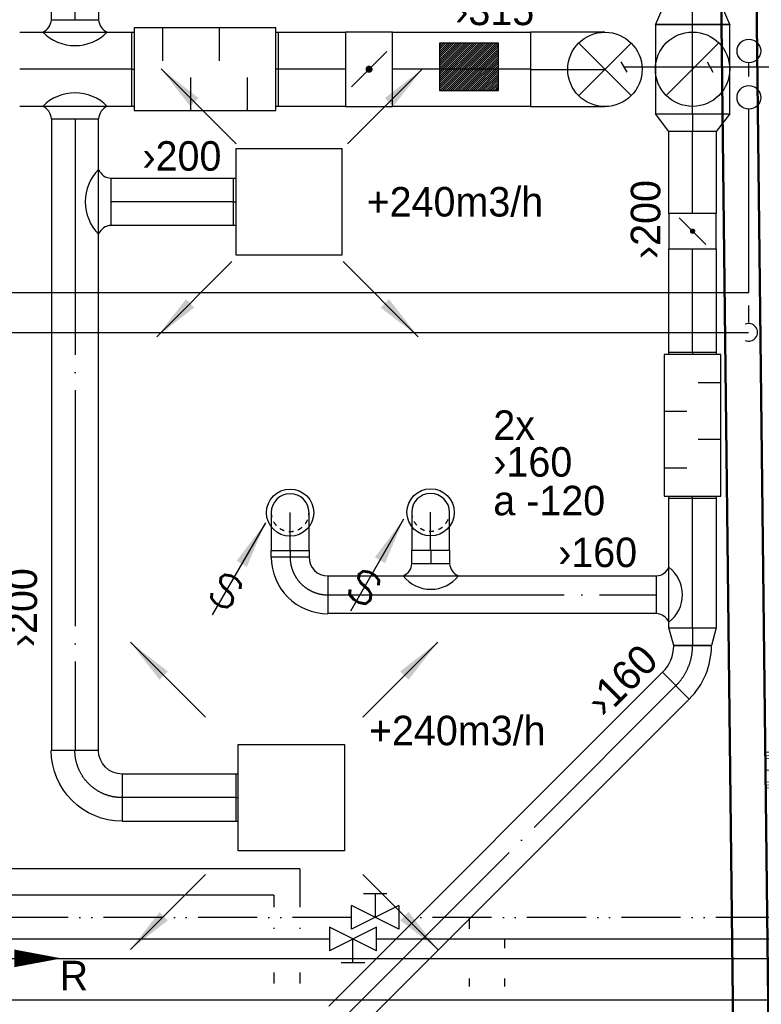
# Model space of a CAD drawing. Header units: millimetres. Extents: x 0 to 83478, y 0 to 53008.
# Tile 18 of 83: x 11897 to 15038, y 21902 to 26075. Entities that reach past the tile are written whole.
import ezdxf
from ezdxf.enums import TextEntityAlignment as Align

# ---------------------------------------------------------------- set-up
doc = ezdxf.new("R2010")
doc.units = ezdxf.units.MM
doc.header["$LTSCALE"] = 50
doc.header["$MEASUREMENT"] = 0
doc.header["$PDMODE"] = 1
for name, pattern in [('2V-CENT', [23, 20, -1.5, 0, -1.5]), ('V-GOMD', [0.8, 0.4, -0.4]), ('V-KV', [2, 1, 1]), ('V-V', [2, 1, 1]), ('V-VV', [8, 5, -1, 0, -1, 0, -1])]:
    doc.linetypes.add(name, pattern=pattern)
doc.layers.get('0').update_dxf_attribs({"linetype": 'CONTINUOUS'})
for name, color, linetype, lineweight in [('20602A200D001$0$A-AREA', 32, 'CONTINUOUS', 9), ('20602A200D001$0$A-GENM', 13, 'CONTINUOUS', 9), ('20602A200D001$0$A-WALL', 7, 'CONTINUOUS', 13)]:
    doc.layers.add(name, color=color, linetype=linetype, lineweight=lineweight)
for name, color, linetype in [('V060-', 3, 'CONTINUOUS'), ('V061-', 1, 'CONTINUOUS'), ('V070-', 3, 'CONTINUOUS'), ('V071-', 1, 'CONTINUOUS'), ('V080-', 3, 'CONTINUOUS'), ('V100-', 6, 'CONTINUOUS'), ('V101', 1, 'CONTINUOUS')]:
    doc.layers.add(name, color=color, linetype=linetype)
doc.styles.add('FISO', font='fiso')
doc.styles.add('ISO', font='ISO')
doc.styles.add('SIMPLEX', font='SIMPLEX')

# ---------------------------------------------------------------- blocks, each defined once
blk = doc.blocks.new('CBOJ90_UB', base_point=(86107.592, 31354.077))
at = {"color": 0, "linetype": 'ByBlock'}
blk.add_line((86106.592, 31354.077), (86107.592, 31354.077), dxfattribs=at)
blk = doc.blocks.new('C90', base_point=(16233, 22618))
at = {"color": 0, "linetype": 'ByBlock'}
blk.add_circle((16233, 22618), 0.5, dxfattribs=at)
blk = doc.blocks.new('KBOJ90_UB', base_point=(86107.592, 31354.077))
at = {"color": 0, "linetype": 'ByBlock'}
for p, q in [((86107.592, 31354.577), (86106.592, 31354.577)), ((86106.592, 31354.577), (86106.592, 31353.577)), ((86106.592, 31353.577), (86107.592, 31353.577))]:
    blk.add_line(p, q, dxfattribs=at)
blk.add_blockref('C90', (86107.592, 31354.077), dxfattribs=at)
blk = doc.blocks.new('3BOJ90_UB', base_point=(86107.592, 31354.077))
blk.add_point((86106.592, 31354.077))
at = {"color": 0, "linetype": 'ByBlock'}
blk.add_blockref('KBOJ90_UB', (86107.592, 31354.077), dxfattribs=at)
at = {"color": 1, "linetype": '2V-CENT'}
blk.add_blockref('CBOJ90_UB', (86107.592, 31354.077), dxfattribs=at)
at = {"style": 'ISO', "flags": 3}
blk.add_attdef('0', (86107.592, 31354.077), '', height=1, dxfattribs=at)
blk = doc.blocks.new('TLC90', base_point=(0, 4))
at = {"color": 1}
for p, q in [((-0.346, 4.346), (0.346, 3.654)), ((-0.346, 3.654), (0.346, 4.346))]:
    blk.add_line(p, q, dxfattribs=at)
blk = doc.blocks.new('CTKX_P', base_point=(16254.897, 22597.5))
at = {"color": 0, "linetype": 'ByBlock'}
blk.add_line((16254.297, 22597.5), (16255.497, 22597.5), dxfattribs=at)
blk = doc.blocks.new('KTKX_P', base_point=(16254.897, 22597.5))
at = {"color": 0, "linetype": 'ByBlock'}
for p, q in [((16255.497, 22598), (16254.297, 22598)), ((16254.297, 22598), (16254.297, 22597)), ((16255.497, 22597), (16255.497, 22598)), ((16254.297, 22597), (16255.497, 22597))]:
    blk.add_line(p, q, dxfattribs=at)
blk = doc.blocks.new('3TKX_P', base_point=(16254.897, 22597.5))
for p in [(16254.297, 22597.5), (16255.497, 22597.5)]:
    blk.add_point(p)
at = {"color": 0, "linetype": 'ByBlock'}
blk.add_blockref('KTKX_P', (16254.897, 22597.5), dxfattribs=at)
at = {"color": 1, "linetype": '2V-CENT'}
blk.add_blockref('CTKX_P', (16254.897, 22597.5), dxfattribs=at)
at = {"style": 'SIMPLEX', "flags": 3}
blk.add_attdef('0', (16254.897, 22597.5), '', height=1, dxfattribs=at)
blk = doc.blocks.new('FLC90', base_point=(0, 5))
at = {"color": 1}
blk.add_line((-0.346, 4.654), (0.346, 5.346), dxfattribs=at)
blk = doc.blocks.new('LD_P')
for p, q in [((-0.5, 0.5), (-0.5, -0.5)), ((0.5, 0.5), (-0.5, 0.5)), ((0.5, -0.5), (0.5, 0.5)), ((-0.5, -0.5), (0.5, -0.5))]:
    blk.add_line(p, q)
at = {"color": 1}
for p, q in [((-0.3, 0.5), (-0.3, 0.1)), ((0.1, 0.5), (0.1, 0.1)), ((-0.1, -0.5), (-0.1, -0.1)), ((0.3, -0.5), (0.3, -0.1))]:
    blk.add_line(p, q, dxfattribs=at)
blk = doc.blocks.new('C3A', base_point=(16246, 22590.5))
at = {"color": 0, "linetype": 'ByBlock'}
blk.add_line((16247, 22590.5), (16246, 22590.5), dxfattribs=at)
blk = doc.blocks.new('K3A', base_point=(16246, 22590.5))
at = {"color": 0, "linetype": 'ByBlock'}
for p, q in [((16246, 22591), (16247, 22591)), ((16247, 22591), (16247, 22590)), ((16247, 22590), (16246, 22590))]:
    blk.add_line(p, q, dxfattribs=at)
blk = doc.blocks.new('33A', base_point=(16246, 22590.5))
blk.add_point((16247, 22590.5))
at = {"color": 0, "linetype": 'ByBlock'}
blk.add_blockref('K3A', (16246, 22590.5), dxfattribs=at)
at = {"color": 1, "linetype": '2V-CENT'}
blk.add_blockref('C3A', (16246, 22590.5), dxfattribs=at)
at = {"style": 'SIMPLEX', "flags": 3}
blk.add_attdef('0', (16246, 22590.5), '', height=1, dxfattribs=at)
blk = doc.blocks.new('KSP_P', base_point=(16239.5, 22597.5))
at = {"color": 0, "linetype": 'ByBlock'}
for p, q in [((16240, 22598), (16239, 22598)), ((16239, 22598), (16239, 22597)), ((16240, 22597), (16240, 22598)), ((16239, 22597), (16240, 22597))]:
    blk.add_line(p, q, dxfattribs=at)
blk = doc.blocks.new('2SP_P', base_point=(16239.5, 22597.5))
for p in [(16239, 22597.5), (16240, 22597.5)]:
    blk.add_point(p)
at = {"color": 0, "linetype": 'ByBlock'}
blk.add_blockref('KSP_P', (16239.5, 22597.5), dxfattribs=at)
at = {"style": 'SIMPLEX', "flags": 3}
blk.add_attdef('0', (16239.5, 22597.5), '', height=1, dxfattribs=at)
blk = doc.blocks.new('SPJALL', base_point=(16229, 22594))
at = {"color": 1}
blk.add_line((16228.625, 22593.625), (16229.375, 22594.375), dxfattribs=at)
at = {"color": 1, "const_width": 0.075}
blk.add_lwpolyline([(16229, 22594.0375, -1), (16229, 22593.9625, -1), (16229, 22594.0375, -1)], format="xyb", dxfattribs=at)
blk = doc.blocks.new('CBOJ90_PB', base_point=(86107, 31352))
at = {"color": 0, "linetype": 'ByBlock'}
blk.add_arc((86106, 31353), 1, 270, 360, dxfattribs=at)
blk = doc.blocks.new('KBOJ90_PB', base_point=(86107, 31352))
at = {"color": 0, "linetype": 'ByBlock'}
for p, q in [((86106.5, 31353), (86107.5, 31353)), ((86106, 31352.5), (86106, 31351.5))]:
    blk.add_line(p, q, dxfattribs=at)
for radius in [1.5, 0.5]:
    blk.add_arc((86106, 31353), radius, 270, 360, dxfattribs=at)
blk = doc.blocks.new('3BOJ90_PB', base_point=(86107, 31352))
for p in [(86107, 31353), (86106, 31352)]:
    blk.add_point(p)
at = {"color": 1, "linetype": '2V-CENT'}
blk.add_blockref('CBOJ90_PB', (86107, 31352), dxfattribs=at)
at = {"color": 0, "linetype": 'ByBlock'}
blk.add_blockref('KBOJ90_PB', (86107, 31352), dxfattribs=at)
at = {"style": 'ISO', "flags": 3}
blk.add_attdef('0', (86107, 31352), '', height=1, dxfattribs=at)
blk = doc.blocks.new('TAK_P', base_point=(16247.5, 22586.5))
for p, q in [((16248, 22587), (16247, 22587)), ((16247, 22587), (16247, 22586)), ((16248, 22586), (16248, 22587)), ((16247, 22586), (16248, 22586))]:
    blk.add_line(p, q)
blk = doc.blocks.new('V420', base_point=(455, 404.5))
blk.add_line((455, 404.5), (464, 404.5))
blk.add_solid([(455, 404.5), (459, 405), (459, 404)])
blk = doc.blocks.new('V421', base_point=(455.5, 404.5))
at = {"rotation": 180}
blk.add_blockref('V420', (464.5, 404.5), dxfattribs=at)
blk = doc.blocks.new('CCDIMF_315X250X75', base_point=(3095.5, 30301.1))
at = {"color": 0, "linetype": 'ByBlock'}
blk.add_line((3058, 30301.1), (3133, 30301.1), dxfattribs=at)
blk = doc.blocks.new('KCDIMF_315X250X75', base_point=(3095.5, 30301.1))
at = {"color": 0, "linetype": 'ByBlock'}
for p, q in [((3058, 30143.6), (3058, 30458.6)), ((3058, 30458.6), (3133, 30426.1)), ((3133, 30426.1), (3133, 30176.1)), ((3133, 30176.1), (3058, 30143.6))]:
    blk.add_line(p, q, dxfattribs=at)
blk = doc.blocks.new('3CDIMF_315X250X75', base_point=(3095.5, 30301.1))
for p in [(3058, 30301.1), (3133, 30301.1)]:
    blk.add_point(p)
at = {"color": 0, "linetype": 'ByBlock'}
blk.add_blockref('KCDIMF_315X250X75', (3095.5, 30301.1), dxfattribs=at)
at = {"color": 1, "linetype": '2V-CENT'}
blk.add_blockref('CCDIMF_315X250X75', (3095.5, 30301.1), dxfattribs=at)
at = {"style": 'SIMPLEX', "flags": 3}
blk.add_attdef('0', (3095.5, 30301.1), '', height=1, dxfattribs=at)
blk = doc.blocks.new('CCDIMF_315X200X75', base_point=(3095.5, 30301.1))
at = {"color": 0, "linetype": 'ByBlock'}
blk.add_line((3058, 30301.1), (3133, 30301.1), dxfattribs=at)
blk = doc.blocks.new('KCDIMF_315X200X75', base_point=(3095.5, 30301.1))
at = {"color": 0, "linetype": 'ByBlock'}
for p, q in [((3058, 30143.6), (3058, 30458.6)), ((3058, 30458.6), (3133, 30401.1)), ((3133, 30401.1), (3133, 30201.1)), ((3133, 30201.1), (3058, 30143.6))]:
    blk.add_line(p, q, dxfattribs=at)
blk = doc.blocks.new('3CDIMF_315X200X75', base_point=(3095.5, 30301.1))
for p in [(3058, 30301.1), (3133, 30301.1)]:
    blk.add_point(p)
at = {"color": 0, "linetype": 'ByBlock'}
blk.add_blockref('KCDIMF_315X200X75', (3095.5, 30301.1), dxfattribs=at)
at = {"color": 1, "linetype": '2V-CENT'}
blk.add_blockref('CCDIMF_315X200X75', (3095.5, 30301.1), dxfattribs=at)
at = {"style": 'SIMPLEX', "flags": 3}
blk.add_attdef('0', (3095.5, 30301.1), '', height=1, dxfattribs=at)
blk = doc.blocks.new('CCDIMF_200X160X75', base_point=(3095.5, 30301.1))
at = {"color": 0, "linetype": 'ByBlock'}
blk.add_line((3058, 30301.1), (3133, 30301.1), dxfattribs=at)
blk = doc.blocks.new('KCDIMF_200X160X75', base_point=(3095.5, 30301.1))
at = {"color": 0, "linetype": 'ByBlock'}
for p, q in [((3058, 30201.1), (3058, 30401.1)), ((3058, 30401.1), (3133, 30381.1)), ((3133, 30381.1), (3133, 30221.1)), ((3133, 30221.1), (3058, 30201.1))]:
    blk.add_line(p, q, dxfattribs=at)
blk = doc.blocks.new('3CDIMF_200X160X75', base_point=(3095.5, 30301.1))
for p in [(3058, 30301.1), (3133, 30301.1)]:
    blk.add_point(p)
at = {"color": 0, "linetype": 'ByBlock'}
blk.add_blockref('KCDIMF_200X160X75', (3095.5, 30301.1), dxfattribs=at)
at = {"color": 1, "linetype": '2V-CENT'}
blk.add_blockref('CCDIMF_200X160X75', (3095.5, 30301.1), dxfattribs=at)
at = {"style": 'SIMPLEX', "flags": 3}
blk.add_attdef('0', (3095.5, 30301.1), '', height=1, dxfattribs=at)
blk = doc.blocks.new('CBOJ45_P', base_point=(16236.061, 22619.837))
at = {"color": 0, "linetype": 'ByBlock'}
blk.add_arc((16235.44, 22621.337, 0.686), 1.5, 270, 315, dxfattribs=at)
blk = doc.blocks.new('KBOJ45_P', base_point=(16236.061, 22619.837))
at = {"color": 0, "linetype": 'ByBlock'}
for p, q in [((16236.147, 22620.63), (16236.854, 22619.923)), ((16235.44, 22619.337, 0.686), (16235.44, 22620.337, 0.686))]:
    blk.add_line(p, q, dxfattribs=at)
for radius in [1, 2]:
    blk.add_arc((16235.44, 22621.337, 0.686), radius, 270, 315, dxfattribs=at)
blk = doc.blocks.new('3BOJ45_P', base_point=(16236.061, 22619.837))
for p in [(16236.501, 22620.276), (16235.44, 22619.837)]:
    blk.add_point(p)
at = {"color": 0, "linetype": 'ByBlock'}
blk.add_blockref('KBOJ45_P', (16236.061, 22619.837), dxfattribs=at)
at = {"color": 1, "linetype": '2V-CENT'}
blk.add_blockref('CBOJ45_P', (16236.061, 22619.837), dxfattribs=at)
at = {"style": 'ISO', "flags": 3}
blk.add_attdef('0', (16236.061, 22619.837), '', height=1, dxfattribs=at)
blk = doc.blocks.new('V422', base_point=(16230, 22585))
blk.add_blockref('V420', (16230, 22585))
at = {"style": 'SIMPLEX'}
blk.add_text('s', height=4, rotation=90, dxfattribs=at).set_placement((16238, 22585), align=Align.CENTER)
blk = doc.blocks.new('CIRC_P', base_point=(16254, 22587))
blk.add_circle((16254, 22587), 0.5)
blk = doc.blocks.new('CBOJ90_NB', base_point=(86107.402, 31352.24))
at = {"color": 0, "linetype": 'ByBlock'}
blk.add_line((86106.402, 31352.24), (86107.402, 31352.24), dxfattribs=at)
blk = doc.blocks.new('VUN')
at = {"color": 0}
blk.add_circle((0, 0), 0.5, dxfattribs=at)
blk = doc.blocks.new('*X118')
at = {"color": 0}
for p, q in [((11731, 44859), (11924.3, 45052.2)), ((11731, 44867.8), (11915.4, 45052.2)), ((11731, 44876.6), (11906.6, 45052.2)), ((11731, 44885.5), (11897.8, 45052.2)), ((11731, 44894.3), (11888.9, 45052.2)), ((11731, 44903.1), (11880.1, 45052.2)), ((11731, 44912), (11871.2, 45052.2)), ((11731, 44920.8), (11862.4, 45052.2)), ((11731, 44929.7), (11853.6, 45052.2)), ((11731, 44938.5), (11844.7, 45052.2)), ((11731, 44947.3), (11835.9, 45052.2)), ((11731, 44956.2), (11827, 45052.2)), ((11731, 44965), (11818.2, 45052.2)), ((11731, 44973.9), (11809.4, 45052.2)), ((11731, 44982.7), (11800.5, 45052.2)), ((11731, 44991.5), (11791.7, 45052.2)), ((11731, 45000.4), (11782.9, 45052.2)), ((11731, 45009.2), (11774, 45052.2)), ((11731, 45018.1), (11765.2, 45052.2)), ((11731, 45026.9), (11756.3, 45052.2)), ((11731, 45035.7), (11747.5, 45052.2)), ((11731, 45044.6), (11738.7, 45052.2)), ((11733.1, 44852.2), (11933.1, 45052.2)), ((11742, 44852.2), (11942, 45052.2)), ((11750.8, 44852.2), (11950.8, 45052.2)), ((11759.6, 44852.2), (11959.6, 45052.2)), ((11768.5, 44852.2), (11968.5, 45052.2)), ((11777.3, 44852.2), (11977.3, 45052.2)), ((11786.1, 44852.2), (11981, 45047.1)), ((11795, 44852.2), (11981, 45038.2)), ((11803.8, 44852.2), (11981, 45029.4)), ((11812.7, 44852.2), (11981, 45020.6)), ((11821.5, 44852.2), (11981, 45011.7)), ((11830.3, 44852.2), (11981, 45002.9)), ((11839.2, 44852.2), (11981, 44994)), ((11848, 44852.2), (11981, 44985.2)), ((11856.9, 44852.2), (11981, 44976.4)), ((11865.7, 44852.2), (11981, 44967.5)), ((11874.5, 44852.2), (11981, 44958.7)), ((11883.4, 44852.2), (11981, 44949.9)), ((11892.2, 44852.2), (11981, 44941)), ((11901, 44852.2), (11981, 44932.2)), ((11909.9, 44852.2), (11981, 44923.3)), ((11918.7, 44852.2), (11981, 44914.5)), ((11927.6, 44852.2), (11981, 44905.7)), ((11936.4, 44852.2), (11981, 44896.8)), ((11945.2, 44852.2), (11981, 44888)), ((11954.1, 44852.2), (11981, 44879.1)), ((11962.9, 44852.2), (11981, 44870.3)), ((11971.8, 44852.2), (11981, 44861.5)), ((11980.6, 44852.2), (11981, 44852.6))]:
    blk.add_line(p, q, dxfattribs=at)
blk = doc.blocks.new('R517')
at = {"color": 0}
for p, q in [((-1, 2), (1, 2)), ((0, 2), (0, 0)), ((-2, 1), (2, -1)), ((-2, -1), (2, 1)), ((-2, 1), (-2, -1)), ((2, -1), (2, 1))]:
    blk.add_line(p, q, dxfattribs=at)
blk = doc.blocks.new('20602A200D001$0$VT- 47850 - VT--289705-P02')
at = {"layer": '20602A200D001$0$A-WALL', "lineweight": 50}
for p, q in [((30410.3, 25699.1), (30493.6, 18553.8)), ((30643.6, 18553.8), (30560.3, 25700.8))]:
    blk.add_line(p, q, dxfattribs=at)
blk = doc.blocks.new('20602A200D001$0$VT- 47850 - VT- 47850-289709-P02')
blk.add_blockref('20602A200D001$0$VT- 47850 - VT--289705-P02', (0, 0))
blk = doc.blocks.new('20602A200D001$0$VT04_40dB - VT04_40dB 2-302377-P02')
at = {"layer": '20602A200D001$0$A-WALL'}
blk.add_line((30619.5, 20621.8), (34699.9, 20663.8), dxfattribs=at)
blk = doc.blocks.new('20602A200D001$0$VT04_40dB - VT04_40dB-302370-P02')
at = {"layer": '20602A200D001$0$A-WALL'}
for p, q in [((34673.1, 20739.5), (30618.6, 20697.8)), ((34673.2, 20726.5), (34673.1, 20739.5)), ((30468.6, 20696.2), (30467.9, 20696.2)), ((30468.6, 20696.2), (30467.9, 20696.2)), ((30467.9, 20696.2), (30468, 20683.2)), ((30467.9, 20696.2), (30468, 20683.2)), ((30467.9, 20696.2), (30468.6, 20696.2)), ((30468, 20683.2), (30467.9, 20696.2)), ((30468.8, 20683.2), (30468.6, 20696.2)), ((30618.6, 20697.8), (30618.8, 20684.8)), ((34686.2, 20726.6), (30618.8, 20684.8)), ((30618.8, 20684.8), (34673.2, 20726.5)), ((30618.8, 20684.8), (34673.2, 20726.5)), ((34673.2, 20726.5), (30618.8, 20684.8)), ((34673.2, 20726.5), (30618.8, 20684.8)), ((30618.8, 20684.8), (34673.2, 20726.5)), ((34699.3, 20713.8), (30618.9, 20671.8)), ((30618.9, 20671.8), (34686.3, 20713.6)), ((30618.9, 20671.8), (34686.3, 20713.6)), ((34686.3, 20713.6), (30618.9, 20671.8)), ((34686.3, 20713.6), (30618.9, 20671.8)), ((30618.9, 20671.8), (34686.3, 20713.6)), ((34686.3, 20713.6), (34686.2, 20726.6)), ((34700.4, 20613.8), (34699.3, 20713.8)), ((30468, 20683.2), (30468.8, 20683.2)), ((30468, 20683.2), (30468.8, 20683.2)), ((30468.8, 20683.2), (30468, 20683.2)), ((30468.8, 20683.2), (30468, 20683.2)), ((30468.8, 20683.2), (30468, 20683.2)), ((30468, 20683.2), (30468.2, 20670.2)), ((30468, 20683.2), (30468.2, 20670.2)), ((30468, 20683.2), (30468.8, 20683.2)), ((30468.2, 20670.2), (30468, 20683.2)), ((30468.2, 20670.2), (30468.9, 20670.2)), ((30468.2, 20670.2), (30468.9, 20670.2)), ((30468.9, 20670.2), (30468.2, 20670.2)), ((30468.9, 20670.2), (30468.2, 20670.2)), ((30468.2, 20670.2), (30469.2, 20570.2)), ((30468.9, 20670.2), (30468.8, 20683.2)), ((30470.1, 20570.2), (30468.9, 20670.2)), ((30618.8, 20684.8), (30618.9, 20671.8)), ((30618.9, 20671.8), (30620.1, 20571.8)), ((34800.4, 20614.8), (30620.1, 20571.8)), ((30620.1, 20571.8), (34700.4, 20613.8)), ((30620.1, 20571.8), (34700.4, 20613.8)), ((34700.4, 20613.8), (30620.1, 20571.8)), ((34700.4, 20613.8), (30620.1, 20571.8)), ((30620.1, 20571.8), (34700.4, 20613.8)), ((34800.5, 20601.8), (34800.4, 20614.8)), ((30620.1, 20571.8), (30620.2, 20558.8)), ((34813.5, 20601.9), (30620.2, 20558.8)), ((30620.2, 20558.8), (34800.5, 20601.8)), ((30620.2, 20558.8), (34800.5, 20601.8)), ((34800.5, 20601.8), (30620.2, 20558.8)), ((34800.5, 20601.8), (30620.2, 20558.8)), ((30620.2, 20558.8), (34800.5, 20601.8)), ((30620.4, 20545.8), (34813.6, 20588.9)), ((34813.6, 20588.9), (34813.5, 20601.9)), ((30469.2, 20570.2), (30470.1, 20570.2)), ((30470.1, 20570.2), (30469.2, 20570.2)), ((30470.1, 20570.2), (30469.2, 20570.2)), ((30469.2, 20570.2), (30469.3, 20557.2)), ((30469.2, 20570.2), (30469.3, 20557.2)), ((30469.2, 20570.2), (30470.1, 20570.2)), ((30469.3, 20557.2), (30469.2, 20570.2)), ((30469.3, 20557.2), (30470.2, 20557.2)), ((30469.3, 20557.2), (30470.2, 20557.2)), ((30470.2, 20557.2), (30469.3, 20557.2)), ((30470.2, 20557.2), (30469.3, 20557.2)), ((30470.2, 20557.2), (30469.3, 20557.2)), ((30469.3, 20557.2), (30469.5, 20544.2)), ((30469.3, 20557.2), (30469.5, 20544.2)), ((30469.3, 20557.2), (30470.2, 20557.2)), ((30469.5, 20544.2), (30469.3, 20557.2)), ((30469.5, 20544.2), (30470.4, 20544.2)), ((30469.5, 20544.2), (30470.4, 20544.2)), ((30470.4, 20544.2), (30469.5, 20544.2)), ((30470.2, 20557.2), (30470.1, 20570.2)), ((30470.4, 20544.2), (30470.2, 20557.2)), ((30620.2, 20558.8), (30620.4, 20545.8))]:
    blk.add_line(p, q, dxfattribs=at)
blk = doc.blocks.new('20602A200D001$0$VT04_40dB - VT04_40dB-302374-P02')
for name in ['20602A200D001$0$VT04_40dB - VT04_40dB-302370-P02', '20602A200D001$0$VT04_40dB - VT04_40dB 2-302377-P02']:
    blk.add_blockref(name, (0, 0))
blk = doc.blocks.new('20602A200D001$0$Belegg 512291 - Belegg-319792-P02')
at = {"layer": '20602A200D001$0$A-GENM'}
for p, q in [((30469.2, 20570.2), (30468.2, 20670.2)), ((30468.2, 20670.2), (30468.9, 20670.2)), ((30468.2, 20670.2), (30469.2, 20570.2)), ((30468.9, 20670.2), (30468.2, 20670.2)), ((30470.1, 20570.2), (30469.2, 20570.2)), ((30469.2, 20570.2), (30470.1, 20570.2))]:
    blk.add_line(p, q, dxfattribs=at)
blk = doc.blocks.new('20602A200D001$0$Belegg 512291 - Belegg 512291-319796-P02')
blk.add_blockref('20602A200D001$0$Belegg 512291 - Belegg-319792-P02', (0, 0))
blk = doc.blocks.new('20602A200D001')
at = {"layer": '20602A200D001$0$A-AREA'}
blk.add_line((30468.7, 20620.2), (30469.3, 20570.2), dxfattribs=at)
at = {"layer": '20602A200D001$0$A-GENM'}
blk.add_blockref('20602A200D001$0$Belegg 512291 - Belegg 512291-319796-P02', (0, 0), dxfattribs=at)
at = {"layer": '20602A200D001$0$A-WALL'}
for name in ['20602A200D001$0$VT- 47850 - VT- 47850-289709-P02', '20602A200D001$0$VT04_40dB - VT04_40dB-302374-P02']:
    blk.add_blockref(name, (0, 0), dxfattribs=at)

msp = doc.modelspace()

# ---------------------------------------------------------------- linework, layer by layer
at = {"layer": 'V060-', "linetype": 'Continuous'}
for p, q in [((12031.41, 26074.55), (12031.41, 26944.17)), ((12231.41, 26944.17), (12231.41, 26074.55)), ((11897.23, 26022.06), (12372.56, 26022.06)), ((12992.56, 26022.06), (13276.8, 26022.06)), ((13476.8, 26022.06), (14061.5, 26022.06)), ((12372.56, 25707.06), (11897.23, 25707.06)), ((13276.8, 25707.06), (12992.56, 25707.06)), ((14061.5, 25707.06), (13476.8, 25707.06)), ((12031.41, 25654.56), (12031.41, 22977.82)), ((12231.41, 22977.82), (12231.41, 25654.56)), ((14647, 25253.26), (14647, 25600)), ((14847, 25600), (14847, 25253.26)), ((12284.18, 25402.73), (12803.27, 25402.73)), ((12803.27, 25202.73), (12284.18, 25202.73)), ((14647, 24665.83), (14647, 25103.26)), ((14847, 25103.26), (14847, 24665.83)), ((14647, 23497.99), (14647, 24045.83)), ((14847, 24045.83), (14847, 23497.99)), ((13558.2, 23770.35), (13558.2, 23827.57)), ((13718.2, 23827.57), (13718.2, 23770.35)), ((12962.49, 23797.09), (12962.49, 23825.13)), ((13122.49, 23825.13), (13122.49, 23797.09)), ((13203.23, 23717.65), (14594.3, 23717.65)), ((14594.3, 23557.65), (13203.23, 23557.65)), ((13205.92, 21894.65, 109.83), (14620.14, 23308.86, 109.83)), ((14733.27, 23195.73, 109.83), (13319.06, 21781.51, 109.83)), ((12813.17, 22877.82), (12331, 22877.82)), ((12331, 22677.82), (12813.17, 22677.82))]:
    msp.add_line(p, q, dxfattribs=at)
at = {"layer": 'V060-', "color": 1, "linetype": '2V-CENT'}
for p, q in [((12131.41, 26074.55), (12131.41, 26944.17)), ((12372.56, 25864.56), (11897.23, 25864.56)), ((13276.8, 25864.56), (12992.56, 25864.56)), ((14061.5, 25864.56), (13476.8, 25864.56)), ((12131.41, 25654.56), (12131.41, 22977.82)), ((14747, 25253.26), (14747, 25600)), ((12803.27, 25302.73), (12284.18, 25302.73)), ((14747, 24665.83), (14747, 25103.26)), ((14747, 23497.99), (14747, 24045.83)), ((13638.2, 23827.57), (13638.2, 23770.35)), ((13042.49, 23825.13), (13042.49, 23797.09)), ((13203.23, 23637.65), (14594.3, 23637.65)), ((13262.49, 21838.08, 109.83), (14676.71, 23252.29, 109.83)), ((12813.17, 22777.82), (12331, 22777.82))]:
    msp.add_line(p, q, dxfattribs=at)
at = {"layer": 'V060-'}
for p, q in [((12031.41, 26074.55), (12231.41, 26074.55)), ((12031.41, 25654.56), (12231.41, 25654.56)), ((12284.18, 25202.73), (12284.18, 25402.73)), ((13558.2, 23770.35), (13718.2, 23770.35)), ((14594.3, 23557.65), (14594.3, 23717.65))]:
    msp.add_line(p, q, dxfattribs=at)
at = {"layer": 'V060-', "linetype": 'ByBlock'}
for p, q in [((12962.49, 23985.52, 138.83), (12962.49, 23825.52, 138.83)), ((13122.49, 23825.52, 138.83), (13122.49, 23985.52, 138.83)), ((13557.51, 23986.84), (13557.51, 23826.84)), ((13717.51, 23826.84), (13717.51, 23986.84)), ((13557.51, 23826.84), (13717.51, 23826.84)), ((12962.49, 23825.52, 138.83), (13122.49, 23825.52, 138.83))]:
    msp.add_line(p, q, dxfattribs=at)
at = {"layer": 'V060-'}
msp.add_lwpolyline([(13675.76, 25774.58), (13925.76, 25774.58), (13925.76, 25974.58), (13675.76, 25974.58)], close=True, dxfattribs=at)
for centre, radius, start, end in [((11971.6, 26077.15), 59.87, 292.51866, 357.51013), ((12291.22, 26077.15), 59.87, 182.48987, 247.48134), ((12131.41, 26157.92), 193, 224.82875, 315.17125), ((12131.41, 25571.2), 193, 44.82875, 135.17125), ((11971.6, 25651.96), 59.87, 2.48987, 67.48134), ((12291.22, 25651.96), 59.87, 112.51866, 177.51013), ((12367.55, 25302.73), 193, 134.82875, 225.17125), ((12286.78, 25462.54), 59.87, 202.51866, 267.51013), ((12286.78, 25142.92), 59.87, 92.48987, 157.48134), ((13498.39, 23772.95), 59.87, 292.51866, 357.51013), ((13778.01, 23772.95), 59.87, 182.48987, 247.48134), ((14591.7, 23777.46), 59.87, 272.48987, 337.48134), ((14555.5, 23637.65), 148.44, 308.05462, 411.94538), ((13638.2, 23809.15), 148.44, 218.05462, 321.94538), ((14591.7, 23497.84), 59.87, 22.51866, 87.51013)]:
    msp.add_arc(centre, radius, start, end, dxfattribs=at)
at = {"layer": 'V060-', "linetype": 'ByBlock'}
for centre in [(13042.49, 23985.52, 138.83), (13637.51, 23986.84)]:
    msp.add_arc(centre, 80, 359.99993, 539.99993, dxfattribs=at)
at = {"layer": 'V060-', "linetype": 'V-GOMD'}
for centre in [(13042.49, 23985.52, 138.83), (13637.51, 23986.84)]:
    msp.add_arc(centre, 80, 179.99993, 359.99993, dxfattribs=at)
at = {"layer": 'V061-'}
for p, q in [((14443.42, 25895.87), (14468.42, 25852.57)), ((14455.92, 25874.22), (15717.75, 25874.22)), ((14808.28, 25895.87), (14833.28, 25852.57))]:
    msp.add_line(p, q, dxfattribs=at)
at = {"layer": 'V080-', "linetype": 'V-VV'}
for p, q in [((13302.8, 22270.43), (10668.68, 22270.43)), ((41509.31, 22270.43), (13502.8, 22270.43)), ((13801.01, 22270.43), (13801.01, 22222.02)), ((13801.01, 22011.65), (13801.01, 21977.72))]:
    msp.add_line(p, q, dxfattribs=at)
at = {"layer": 'V080-', "linetype": 'V-KV'}
for p, q in [((13208.69, 22178.27), (11012.08, 22178.27)), ((41611.72, 22178.27), (13408.69, 22178.27)), ((13950.62, 22178.27), (13950.62, 22140.35)), ((13950.62, 22011.65), (13950.62, 21977.72))]:
    msp.add_line(p, q, dxfattribs=at)
at = {"layer": 'V100-', "linetype": 'V-V'}
for p, q in [((14985.5, 25833.53), (14985.5, 25891.99)), ((14985.5, 24918.82), (14985.5, 25695.21)), ((11343.14, 24918.82), (14985.5, 24918.82)), ((14985.5, 24793.34), (14985.5, 24863.91)), ((11335.65, 24749.52), (14984.44, 24749.52)), ((13084.09, 22475.63), (11516.97, 22475.63)), ((13084.09, 22475.63), (13084.09, 22314.18)), ((12973.17, 22364.72), (11392.51, 22364.72)), ((12973.17, 22364.72), (12973.17, 22314.18)), ((12973.17, 22226.68), (12973.17, 22222.02)), ((13084.09, 22226.68), (13084.09, 22222.02)), ((10456.08, 22096.6), (36484.65, 22096.6)), ((12973.17, 22036.66), (12973.17, 21989.64)), ((13084.09, 22036.66), (13084.09, 21989.64)), ((10281.08, 21921.6), (36484.65, 21921.6))]:
    msp.add_line(p, q, dxfattribs=at)
at = {"layer": 'V100-'}
msp.add_lwpolyline([(12074.25, 22096.6, 0, 75, 0), (11874.25, 22096.6, 75, 75, 0)], format="xyseb", dxfattribs=at)
at = {"layer": 'V100-', "color": 1}
msp.add_arc((14984.44, 24749.52), 37.5, 246.01468, 473.98532, dxfattribs=at)

# ---------------------------------------------------------------- block references
at = {"layer": 'V060-'}
for name, p in [('20602A200D001', (-15563.7, 2272.18)), ('*X118', (1944.76, -19077.65))]:
    msp.add_blockref(name, p, dxfattribs=at)
at = {"layer": 'V060-', "linetype": 'Continuous'}
for name, p, rotation in [('3CDIMF_315X250X75', (14747, 26090), 90), ('3CDIMF_315X200X75', (14747, 25638), 270), ('3CDIMF_200X160X75', (14747, 23460), 270)]:
    msp.add_blockref(name, p, dxfattribs=dict(at, rotation=rotation))
at = {"layer": 'V060-'}
for name, p, xscale, yscale, zscale, rotation in [('LD_P', (12682.56, 25864.56), 600, 350, 600, 180), ('SPJALL', (13376.8, 25864.56), 200, 200, 200, 180), ('SPJALL', (14747, 25178.26), 150, 150, 150, 90), ('LD_P', (14747, 24355.83), 600, 240, 600, 90)]:
    msp.add_blockref(name, p, dxfattribs=dict(at, xscale=xscale, yscale=yscale, zscale=zscale, rotation=rotation))
at = {"layer": 'V060-', "linetype": 'Continuous'}
for name, p, xscale, yscale, zscale, rotation in [('3TKX_P', (14747.02, 25864.56), 315, 315, 315, 90), ('33A', (12382.56, 25864.56), 10, 315, 10, 180), ('2SP_P', (13376.8, 25864.56), 200, 315, 200, 180), ('2SP_P', (14747, 25178.26), 150, 200, 150, 90), ('33A', (14747, 24655.83), 10, 200, 10, 90), ('33A', (14747, 24055.83), 10, 200, 10, 270), ('3BOJ90_PB', (13042.49, 23637.09), 160, 160, 160, 270), ('3BOJ45_P', (14747, 23322.59), 160, 160, 160, 44.99999999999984)]:
    msp.add_blockref(name, p, dxfattribs=dict(at, xscale=xscale, yscale=yscale, zscale=zscale, rotation=rotation))
for name, p, xscale, yscale, zscale in [('33A', (12982.56, 25864.56), 10, 315, 10), ('3BOJ90_UB', (14375.9, 25864), 315, 315, 315), ('3BOJ90_PB', (12131, 22777.82), -200.0000000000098, 200.0000000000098, 200.0000000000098)]:
    msp.add_blockref(name, p, dxfattribs=dict(at, xscale=xscale, yscale=yscale, zscale=zscale))
at = {"layer": 'V060-', "xscale": 315, "yscale": 315, "zscale": 315}
for name, p in [('C90', (14747.02, 25864.56)), ('TLC90', (14375.9, 25864)), ('FLC90', (14747.02, 25864.56))]:
    msp.add_blockref(name, p, dxfattribs=at)
at = {"layer": 'V060-', "color": 1, "linetype": '2V-CENT', "xscale": 160, "yscale": 160, "zscale": 160, "rotation": 90}
for p in [(13042.49, 23985.52, 138.83), (13637.51, 23986.84)]:
    msp.add_blockref('CBOJ90_NB', p, dxfattribs=at)
at = {"layer": 'V070-'}
for name, p, xscale, yscale, zscale, rotation in [('V421', (12813.98, 25548.17), 50, 50, 50, 135), ('V421', (13284.88, 25548), 50, 50, 50, 45), ('TAK_P', (13038.27, 25302.73), 450, 450, 450, 180), ('V421', (12796, 25049.32), 50, 50, 50, 225), ('V421', (13266.89, 25049.15), 50, 50, 50, 315), ('V422', (12937.62, 23942.14, 138.83), 50, 50, 50, 240), ('V422', (13522.98, 23957.23, 138.83), 50, 50, 50, 240), ('V421', (12683.98, 23118.26), -50, 50, 50, 315), ('V421', (13349.94, 23118.43), -50, 50, 50, 225), ('V421', (12684.15, 22452.3), -50, 50, 50, 45), ('V421', (13350.11, 22452.47), -50, 50, 50, 134.9999999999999)]:
    msp.add_blockref(name, p, dxfattribs=dict(at, xscale=xscale, yscale=yscale, zscale=zscale, rotation=rotation))
at = {"layer": 'V070-', "linetype": 'Continuous', "xscale": 10, "yscale": 200, "zscale": 10, "rotation": 180}
msp.add_blockref('33A', (12813.27, 25302.73), dxfattribs=at)
at = {"layer": 'V070-'}
for name, p, xscale, yscale, zscale in [('CIRC_P', (13042.49, 23985.52, 138.83), 200, 200, 200), ('CIRC_P', (13637.51, 23986.84), 200, 200, 200), ('TAK_P', (13048.17, 22777.82), -450, 450, 450)]:
    msp.add_blockref(name, p, dxfattribs=dict(at, xscale=xscale, yscale=yscale, zscale=zscale))
at = {"layer": 'V070-', "linetype": 'Continuous', "xscale": -10, "yscale": 200, "zscale": 10}
msp.add_blockref('33A', (12823.17, 22777.82), dxfattribs=at)
at = {"layer": 'V080-', "color": 1, "xscale": -50, "yscale": 50, "zscale": 50}
msp.add_blockref('R517', (13402.8, 22270.43), dxfattribs=at)
at = {"layer": 'V080-', "color": 1, "xscale": 50, "yscale": 50, "zscale": 50, "rotation": 180}
msp.add_blockref('R517', (13308.69, 22178.27, 109.83), dxfattribs=at)
at = {"layer": 'V100-', "color": 1, "xscale": 100, "yscale": 100, "zscale": 100}
for p in [(14985.5, 25941.99), (14985.5, 25745.21)]:
    msp.add_blockref('VUN', p, dxfattribs=at)

# ---------------------------------------------------------------- texts
at = {"layer": 'V061-', "color": 1, "style": 'FISO'}
for s, p in [('›315', (13741.82, 26051.48)), ('›200', (12416.99, 25434.66)), ('›160', (14177.69, 23754.78))]:
    msp.add_text(s, height=125, dxfattribs=at).set_placement(p)
for s, rotation, p in [('›200', 90, (14610.35, 25060.41)), ('›200', 90, (11970.4, 23415.56)), ('›160', 45, (14372.96, 23113.41))]:
    msp.add_text(s, height=125, rotation=rotation, dxfattribs=at).set_placement(p)
at = {"layer": 'V071-', "color": 1, "style": 'FISO'}
for s, p in [('+240m3/h', (13366.35, 25240.46)), ('2x', (13903.04, 24293.98)), ('›160', (13903.04, 24138.09)), ('a -120', (13903.04, 23974.29)), ('+240m3/h', (13376.25, 22999.81))]:
    msp.add_text(s, height=125, dxfattribs=at).set_placement(p)
at = {"layer": 'V101', "color": 1, "style": 'FISO'}
msp.add_text('R', height=125, dxfattribs=at).set_placement((12066.25, 21961.34))

doc.saveas('drawing.dxf')
